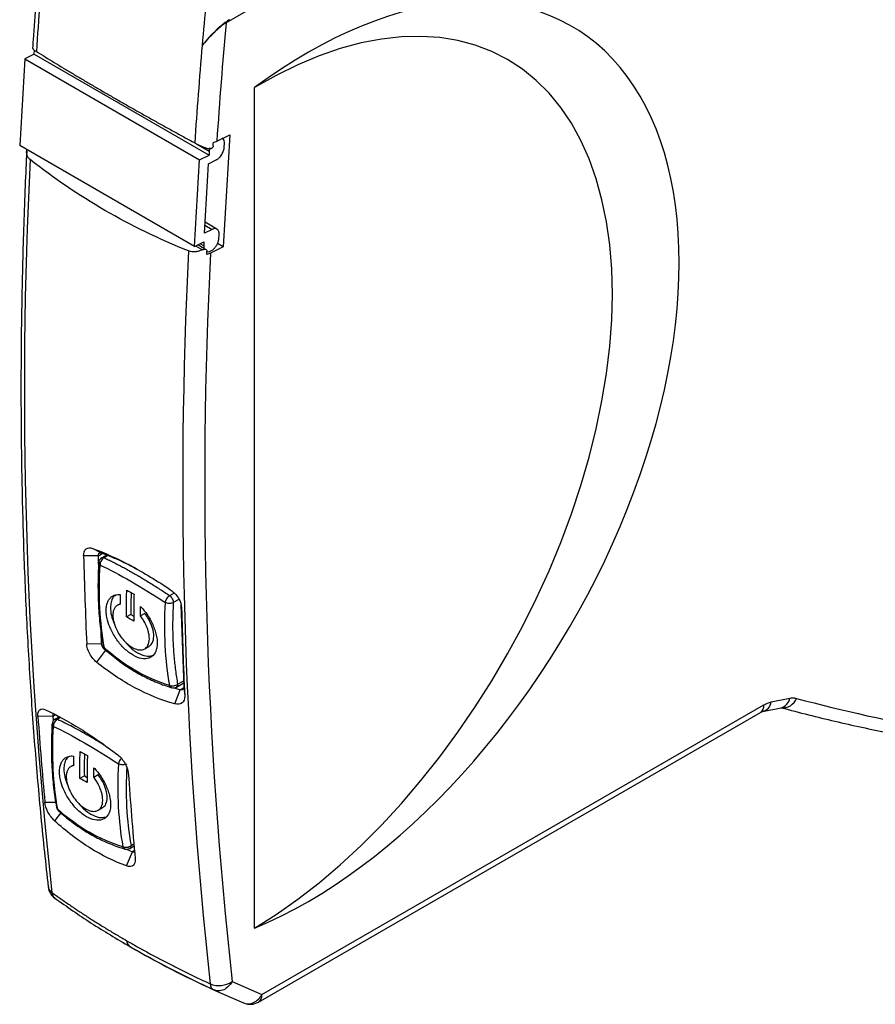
# Model space of a CAD drawing. Header units: millimetres. Extents: x 8 to 341, y 8 to 262.
# Tile 10 of 15: x 255 to 296, y 151 to 199. Entities that reach past the tile are written whole.
import ezdxf

# ---------------------------------------------------------------- set-up
doc = ezdxf.new("R2010")
doc.units = ezdxf.units.MM
doc.header["$LTSCALE"] = 1.25

msp = doc.modelspace()

# ---------------------------------------------------------------- linework, layer by layer
for p, q in [((315.061, 228.064), (264.731, 199.009)), ((255.418, 197.487), (255.429, 197.677)), ((263.569, 197.912), (263.571, 197.914)), ((254.959, 197.26), (254.713, 193.045)), ((255.418, 197.487), (254.959, 197.26)), ((254.959, 197.26), (263.445, 192.361)), ((255.418, 197.487), (263.903, 192.589)), ((266.115, 155.04), (266.115, 195.867)), ((264.281, 193.26), (264.91, 193.573)), ((264.91, 193.573), (264.592, 188.127)), ((263.198, 188.146), (254.713, 193.045)), ((263.296, 193.135), (263.914, 192.779)), ((263.914, 192.779), (263.903, 192.589)), ((264.645, 192.978), (264.655, 193.146)), ((263.198, 188.146), (263.445, 192.361)), ((263.445, 192.361), (263.903, 192.589)), ((263.878, 192.167), (264.249, 192.351)), ((263.681, 188.795), (263.878, 192.167)), ((264.051, 188.979), (263.681, 188.795)), ((263.704, 189.18), (264.051, 188.979)), ((264.288, 188.991), (263.712, 189.324)), ((264.386, 188.552), (264.396, 188.72)), ((263.198, 188.146), (263.656, 188.374)), ((263.254, 188.174), (263.58, 187.986)), ((263.658, 188.047), (263.353, 188.223)), ((263.645, 188.184), (263.474, 188.283)), ((263.656, 188.374), (263.645, 188.184)), ((263.778, 187.989), (263.688, 188.04)), ((263.889, 187.892), (264.092, 187.992)), ((264.592, 188.127), (263.971, 187.818)), ((264.592, 188.127), (264.312, 188.288)), ((263.803, 187.896), (263.889, 187.892)), ((258.53, 173.127), (257.814, 173.12)), ((258.677, 173.255), (258.252, 173.483)), ((258.53, 173.127), (258.721, 173.238)), ((258.544, 172.721), (258.53, 173.127)), ((258.921, 173.156), (258.696, 173.026)), ((258.983, 173.131), (258.808, 173.03)), ((260.117, 171.342), (260.106, 170.8)), ((261.996, 171.189), (262.22, 171.319)), ((259.584, 170.798), (259.44, 170.715)), ((262.443, 171.006), (262.17, 170.848)), ((262.542, 170.746), (262.683, 166.763)), ((260.114, 170.273), (259.902, 170.151)), ((260.114, 170.273), (260.252, 170.194)), ((260.786, 170.323), (260.574, 170.201)), ((262.571, 170.589), (262.566, 170.64)), ((258.681, 168.862), (258.662, 169.413)), ((257.966, 168.846), (258.681, 168.862)), ((258.873, 168.535), (258.448, 167.95)), ((258.873, 168.535), (259.077, 168.39)), ((260.782, 168.603), (260.995, 168.726)), ((262.317, 166.749), (262.676, 166.956)), ((262.379, 166.887), (262.673, 167.056)), ((262.212, 166.715), (262.496, 166.612)), ((262.245, 165.929), (262.496, 166.612)), ((262.679, 166.718), (262.496, 166.612)), ((262.683, 166.763), (262.723, 166.314)), ((291.197, 166.024), (292.094, 166.204)), ((266.3, 151.447), (290.671, 165.515)), ((266.466, 151.813), (290.837, 165.882)), ((290.67, 165.515), (290.778, 165.564)), ((290.779, 165.564), (291.675, 165.744)), ((291.675, 165.744), (291.72, 165.739)), ((256.34, 165.33), (255.598, 165.322)), ((256.34, 165.33), (256.458, 165.398)), ((256.357, 165.121), (256.34, 165.33)), ((256.639, 165.306), (256.434, 165.187)), ((256.695, 165.277), (256.545, 165.191)), ((257.855, 163.503), (257.843, 162.961)), ((257.352, 162.977), (257.177, 162.876)), ((257.851, 162.434), (257.639, 162.312)), ((257.851, 162.434), (257.989, 162.355)), ((258.523, 162.484), (258.311, 162.361)), ((255.933, 161.153), (256.457, 161.165)), ((258.519, 160.764), (258.732, 160.887)), ((256.707, 160.644), (256.404, 160.251)), ((259.894, 158.875), (260.185, 158.745)), ((260.055, 158.91), (260.263, 159.03)), ((260.117, 159.047), (260.254, 159.127)), ((260.283, 158.802), (260.185, 158.745)), ((259.905, 158.058), (260.185, 158.745)), ((256.34, 156.578), (256.422, 156.506)), ((265.024, 152.443), (266.466, 151.813)), ((264.127, 152.042), (265.571, 151.41))]:
    msp.add_line(p, q)
at = {"flags": 128}
for points in [[(266.115, 155.04), (267.164, 155.704), (268.209, 156.44), (269.246, 157.246), (270.272, 158.117), (271.282, 159.053), (272.274, 160.048), (273.243, 161.099), (274.186, 162.203), (275.1, 163.355), (275.981, 164.551), (276.826, 165.787), (277.632, 167.058), (278.395, 168.36), (279.114, 169.687), (279.786, 171.036), (280.408, 172.401), (280.977, 173.777), (281.493, 175.159), (281.952, 176.542), (282.353, 177.922), (282.696, 179.292), (282.977, 180.648), (283.197, 181.985), (283.355, 183.299), (283.45, 184.583), (283.482, 185.835), (283.45, 187.049), (283.355, 188.22), (283.197, 189.345), (282.977, 190.419), (282.696, 191.438), (282.353, 192.399), (281.952, 193.298), (281.493, 194.132), (280.977, 194.898), (280.408, 195.593), (279.786, 196.215), (279.114, 196.761), (278.395, 197.229), (277.632, 197.617), (276.826, 197.925), (275.981, 198.151), (275.1, 198.294), (274.186, 198.353), (273.243, 198.329), (272.274, 198.222), (271.282, 198.031), (270.272, 197.758), (269.246, 197.404), (268.209, 196.969), (267.164, 196.456), (266.115, 195.867)], [(260.046, 154.154), (260.056, 154.147), (260.093, 154.127)]]:
    msp.add_lwpolyline(points, dxfattribs=at)
for centre, radius, start, end in [((523.221, 179.654), 268.303, 175.1474, 176.16081), ((538.522, 174.571), 275.941, 174.26412, 175.14737), ((532.164, 175.175), 268.493, 174.9073, 176.13785), ((530.91, 175.215), 268.303, 175.1474, 176.16081), ((478.079, 181.137), 223.141, 177.11521, 186.26877), ((485.768, 176.698), 223.141, 177.11521, 186.26877), ((486.038, 176.726), 222.344, 177.14042, 186.26991), ((479.435, 178.837), 221.695, 181.47768, 182.58306), ((258.846, 172.767), 0.3, 120.0242, 176.7958), ((483.945, 176.305), 221.448, 181.47924, 182.58581), ((259.056, 168.805), 0.3, 190.3444, 227.6326), ((262.167, 167.009), 0.3, 253.5754, 300.1493), ((290.644, 166.108), 0.56, 283.7291, 351.389), ((291.765, 166.436), 0.696, 262.4478, 340.0861), ((291.54, 166.288), 0.561, 284.0171, 351.3628), ((316.118, 255.502), 92.394, 255.13732, 263.90643), ((290.456, 165.833), 0.384, 304.0564, 7.2558), ((460.201, 179.655), 205.104, 184.00715, 185.17538), ((256.584, 164.928), 0.3, 120.0242, 176.7958), ((464.833, 176.91), 205.35, 184.00281, 185.1697), ((256.793, 160.966), 0.3, 190.3444, 227.6326), ((259.905, 159.17), 0.3, 253.5754, 300.1493), ((256.892, 157.138), 0.8, 186.5993, 234.301), ((260.275, 154.444), 0.369, 182.257, 231.7493), ((264.389, 153.385), 1.136, 247.8919, 303.9822), ((266.086, 151.764), 0.384, 304.0564, 7.2558), ((265.9, 152.139), 0.8, 246.7804, 299.9973)]:
    msp.add_arc(centre, radius, start, end)
msp.add_ellipse((268.681, 176.934), major_axis=(12.89, 21.873), ratio=0.577321, start_param=3.794626, end_param=7.221506)
for points, knots in [([(255.752, 203.191), (255.712, 202.725), (255.567, 201.049), (255.434, 199.251), (255.345, 197.92), (255.336, 197.787)], [0, 0, 0, 0, 0.2574, 0.9261554, 1, 1, 1, 1]), ([(264.893, 199.162), (264.831, 199.126), (264.761, 199.079), (264.625, 198.976), (264.556, 198.92), (264.362, 198.754), (264.242, 198.64), (263.912, 198.314), (263.726, 198.106), (263.571, 197.914)], [0, 0, 0, 0, 0.125, 0.125, 0.25, 0.25, 0.5, 0.5, 1, 1, 1, 1]), ([(264.731, 199.009), (264.676, 198.977), (264.616, 198.936), (264.496, 198.845), (264.436, 198.797), (264.265, 198.651), (264.16, 198.551), (263.871, 198.265), (263.707, 198.083), (263.571, 197.914)], [0, 0, 0, 0, 0.125, 0.125, 0.25, 0.25, 0.5, 0.5, 1, 1, 1, 1]), ([(255.339, 197.787), (255.338, 197.785), (255.331, 197.776), (255.355, 197.743), (255.412, 197.69), (255.484, 197.642), (255.52, 197.619)], [0, 0, 0, 0, 0.061802, 0.36453, 0.684912, 1, 1, 1, 1]), ([(255.52, 197.619), (255.664, 197.53), (255.951, 197.352), (256.39, 197.083), (256.836, 196.813), (257.289, 196.541), (257.748, 196.268), (258.214, 195.993), (258.686, 195.717), (259.164, 195.44), (259.649, 195.161), (260.14, 194.881), (260.636, 194.6), (261.139, 194.318), (261.648, 194.035), (262.162, 193.751), (262.682, 193.466), (263.034, 193.275), (263.209, 193.18)], [0, 0, 0, 0, 0.062564, 0.125102, 0.187619, 0.250117, 0.312601, 0.375073, 0.437538, 0.5, 0.562462, 0.624927, 0.687399, 0.749883, 0.812381, 0.874898, 0.937436, 1, 1, 1, 1]), ([(264.655, 193.146), (264.654, 193.192), (264.651, 193.283), (264.609, 193.375), (264.562, 193.401), (264.544, 193.412)], [0, 0, 0, 0, 0.378117, 0.756235, 1, 1, 1, 1]), ([(255.051, 192.774), (255.026, 192.212), (254.942, 190.399), (254.844, 187.355), (254.777, 183.655), (254.767, 179.988), (254.815, 176.353), (254.919, 172.752), (255.08, 169.187), (255.298, 165.658), (255.574, 162.167), (255.847, 159.302), (256.035, 157.605), (256.097, 157.047)], [0, 0, 0, 0, 0.04515, 0.145773, 0.246397, 0.347023, 0.44765, 0.548278, 0.648906, 0.749535, 0.850164, 0.950792, 1, 1, 1, 1]), ([(255.221, 192.367), (255.187, 192.4), (255.117, 192.467), (255.063, 192.597), (255.043, 192.725), (255.056, 192.808), (255.062, 192.843)], [0, 0, 0, 0, 0.268369, 0.55091, 0.8126659, 1, 1, 1, 1]), ([(263.209, 193.18), (263.228, 193.17), (263.266, 193.149), (263.328, 193.118), (263.394, 193.086), (263.463, 193.054), (263.564, 193.009), (263.705, 192.951), (263.814, 192.911), (263.872, 192.89)], [0, 0, 0, 0, 0.0959737, 0.1937434, 0.2935398, 0.3955793, 0.5000642, 0.7365713, 1, 1, 1, 1]), ([(264.106, 193.038), (264.105, 193.028), (264.103, 193.009), (264.091, 192.979), (264.073, 192.951), (264.051, 192.927), (264.023, 192.906), (263.988, 192.889), (263.952, 192.881), (263.912, 192.879), (263.888, 192.886), (263.872, 192.89)], [0, 0, 0, 0, 0.103198, 0.204364, 0.303911, 0.402272, 0.499898, 0.61969, 0.749839, 0.842002, 1, 1, 1, 1]), ([(264.249, 192.351), (264.264, 192.36), (264.295, 192.376), (264.342, 192.41), (264.396, 192.457), (264.458, 192.523), (264.52, 192.609), (264.572, 192.704), (264.61, 192.799), (264.636, 192.892), (264.642, 192.949), (264.645, 192.978)], [0, 0, 0, 0, 0.0801223, 0.1597478, 0.2401522, 0.3697972, 0.5000926, 0.6297379, 0.7600337, 0.8798584, 1, 1, 1, 1]), ([(264.396, 188.72), (264.396, 188.739), (264.397, 188.775), (264.392, 188.825), (264.378, 188.881), (264.352, 188.936), (264.308, 188.982), (264.252, 189.011), (264.189, 189.019), (264.121, 189.009), (264.075, 188.989), (264.051, 188.979)], [0, 0, 0, 0, 0.080122, 0.159748, 0.240152, 0.369797, 0.500093, 0.629738, 0.760034, 0.879858, 1, 1, 1, 1]), ([(264.092, 187.992), (264.108, 188.006), (264.139, 188.033), (264.183, 188.08), (264.224, 188.132), (264.262, 188.188), (264.299, 188.252), (264.333, 188.326), (264.361, 188.404), (264.379, 188.481), (264.384, 188.528), (264.386, 188.552)], [0, 0, 0, 0, 0.10127, 0.200213, 0.298536, 0.397976, 0.500214, 0.627032, 0.756795, 0.87768, 1, 1, 1, 1]), ([(263.58, 187.986), (263.55, 187.973), (263.492, 187.947), (263.403, 187.919), (263.318, 187.899), (263.222, 187.885), (263.118, 187.882), (263.007, 187.895), (262.942, 187.917), (262.91, 187.928)], [0, 0, 0, 0, 0.133517, 0.261239, 0.383321, 0.49994, 0.671369, 0.83773, 1, 1, 1, 1]), ([(263.58, 187.986), (263.593, 187.992), (263.618, 188.003), (263.655, 188.011), (263.687, 188.014), (263.713, 188.013), (263.749, 188.007), (263.79, 187.983), (263.805, 187.942), (263.804, 187.917), (263.804, 187.914)], [0, 0, 0, 0, 0.129946, 0.244955, 0.345078, 0.430404, 0.501088, 0.73197, 0.968554, 1, 1, 1, 1]), ([(263.658, 188.047), (263.668, 188.047), (263.679, 188.047), (263.687, 188.04), (263.688, 188.039)], [0, 0, 0, 0, 0.854438, 1, 1, 1, 1]), ([(257.814, 173.12), (257.811, 173.27), (257.853, 173.389), (258.012, 173.52), (258.124, 173.53), (258.252, 173.483)], [0, 0, 0, 0, 0.5, 0.5, 1, 1, 1, 1]), ([(258.252, 173.483), (258.844, 173.266), (259.464, 172.984), (260.739, 172.305), (261.391, 171.909), (262.049, 171.461)], [0, 0, 0, 0, 0.5, 0.5, 1, 1, 1, 1]), ([(260.411, 172.475), (260.116, 172.625), (259.522, 172.928), (258.961, 173.146), (258.677, 173.255)], [0, 0, 0, 0, 0.495163, 1, 1, 1, 1]), ([(258.548, 172.81), (258.539, 172.622), (258.511, 172.079), (258.509, 171.202), (258.562, 170.194), (258.653, 169.38), (258.734, 168.91), (258.761, 168.751)], [0, 0, 0, 0, 0.130459, 0.378197, 0.626021, 0.873873, 1, 1, 1, 1]), ([(258.612, 172.676), (258.592, 172.693), (258.553, 172.727), (258.55, 172.765), (258.548, 172.783)], [0, 0, 0, 0, 0.5197068, 1, 1, 1, 1]), ([(258.808, 173.03), (258.751, 173.001), (258.698, 172.948), (258.626, 172.819), (258.608, 172.743), (258.612, 172.676)], [0, 0, 0, 0, 0.5, 0.5, 1, 1, 1, 1]), ([(258.698, 173.024), (258.711, 173.031), (258.742, 173.048), (258.784, 173.036), (258.808, 173.03)], [0, 0, 0, 0, 0.423766, 1, 1, 1, 1]), ([(258.808, 173.03), (258.876, 172.998), (259.012, 172.933), (259.222, 172.83), (259.435, 172.721), (259.652, 172.607), (259.873, 172.488), (260.097, 172.363), (260.325, 172.233), (260.555, 172.099), (260.789, 171.959), (261.025, 171.814), (261.264, 171.665), (261.506, 171.511), (261.749, 171.353), (261.914, 171.244), (261.996, 171.189)], [0, 0, 0, 0, 0.071605, 0.143129, 0.214586, 0.28599, 0.357352, 0.428688, 0.50001, 0.571331, 0.642665, 0.714026, 0.785427, 0.85688, 0.9284, 1, 1, 1, 1]), ([(260.577, 170.667), (260.603, 170.639), (260.653, 170.585), (260.727, 170.499), (260.798, 170.41), (260.866, 170.317), (260.963, 170.175), (261.08, 169.978), (261.202, 169.722), (261.298, 169.463), (261.367, 169.183), (261.396, 168.903), (261.369, 168.599), (261.251, 168.311), (260.997, 168.122), (260.636, 168.105), (260.292, 168.238), (260.01, 168.427), (259.735, 168.661), (259.414, 169.034), (259.131, 169.525), (258.976, 169.952), (258.909, 170.302), (258.903, 170.575), (258.945, 170.806), (259.02, 170.976), (259.125, 171.105), (259.24, 171.183), (259.356, 171.225), (259.467, 171.244), (259.547, 171.24), (259.587, 171.238)], [0, 0, 0, 0, 0.012161, 0.024244, 0.036305, 0.048394, 0.060566, 0.090409, 0.120276, 0.151024, 0.181777, 0.22112, 0.258147, 0.312949, 0.377114, 0.437327, 0.499482, 0.530785, 0.562167, 0.623222, 0.68571, 0.737495, 0.772476, 0.814224, 0.84683, 0.879438, 0.909254, 0.939056, 0.959419, 0.97965, 1, 1, 1, 1]), ([(262.049, 171.461), (262.191, 171.365), (262.322, 171.225), (262.511, 170.909), (262.567, 170.739), (262.571, 170.589)], [0, 0, 0, 0, 0.5, 0.5, 1, 1, 1, 1]), ([(259.362, 171.202), (259.313, 171.165), (259.212, 171.088), (259.143, 170.87), (259.11, 170.589), (259.141, 170.23), (259.252, 169.947), (259.307, 169.808)], [0, 0, 0, 0, 0.16893, 0.34722, 0.527171, 0.767325, 1, 1, 1, 1]), ([(259.584, 170.772), (259.562, 170.767), (259.52, 170.757), (259.462, 170.731), (259.411, 170.696), (259.365, 170.653), (259.326, 170.6), (259.282, 170.518), (259.244, 170.396), (259.23, 170.22), (259.249, 170.022), (259.315, 169.756), (259.448, 169.447), (259.656, 169.13), (259.899, 168.863), (260.173, 168.657), (260.444, 168.548), (260.671, 168.545), (260.855, 168.633), (260.989, 168.833), (261.019, 169.111), (260.978, 169.38), (260.925, 169.561), (260.865, 169.712), (260.797, 169.857), (260.703, 170.025), (260.617, 170.142), (260.574, 170.201)], [0, 0, 0, 0, 0.01837, 0.036432, 0.05434, 0.07225, 0.090322, 0.108708, 0.145967, 0.183232, 0.222031, 0.260799, 0.326941, 0.382321, 0.437766, 0.500174, 0.562654, 0.619831, 0.672414, 0.737057, 0.813624, 0.850994, 0.888379, 0.909801, 0.931229, 0.965618, 1, 1, 1, 1]), ([(261.771, 170.852), (261.785, 170.909), (261.816, 170.977), (261.898, 171.1), (261.949, 171.155), (261.996, 171.189)], [0, 0, 0, 0, 0.5, 0.5, 1, 1, 1, 1]), ([(262.17, 170.848), (262.118, 170.823), (262.047, 170.808), (261.902, 170.81), (261.828, 170.826), (261.771, 170.852)], [0, 0, 0, 0, 0.5, 0.5, 1, 1, 1, 1]), ([(261.996, 171.189), (262.044, 171.151), (262.089, 171.095), (262.152, 170.972), (262.17, 170.905), (262.17, 170.848)], [0, 0, 0, 0, 0.5, 0.5, 1, 1, 1, 1]), ([(262.17, 170.848), (262.163, 170.72), (262.15, 170.463), (262.139, 170.084), (262.135, 169.709), (262.139, 169.339), (262.151, 168.974), (262.17, 168.613), (262.196, 168.258), (262.231, 167.907), (262.272, 167.562), (262.321, 167.221), (262.36, 166.998), (262.379, 166.887)], [0, 0, 0, 0, 0.091281, 0.18234, 0.273224, 0.363984, 0.454669, 0.54533, 0.636015, 0.726775, 0.81766, 0.908718, 1, 1, 1, 1]), ([(260.989, 168.737), (261.015, 168.749), (261.104, 168.79), (261.201, 168.973), (261.239, 169.292), (261.148, 169.688), (260.985, 170.046), (260.847, 170.238), (260.786, 170.323)], [0, 0, 0, 0, 0.072771, 0.244371, 0.462012, 0.677528, 0.856915, 1, 1, 1, 1]), ([(258.448, 167.95), (258.319, 168.054), (258.2, 168.201), (258.025, 168.527), (257.973, 168.698), (257.966, 168.846)], [0, 0, 0, 0, 0.5, 0.5, 1, 1, 1, 1]), ([(259.842, 168.939), (259.901, 168.866), (260.082, 168.643), (260.435, 168.397), (260.833, 168.225), (261.043, 168.258), (261.141, 168.274)], [0, 0, 0, 0, 0.145057, 0.442001, 0.738934, 1, 1, 1, 1]), ([(258.766, 168.752), (258.767, 168.739), (258.771, 168.701), (258.804, 168.672), (258.825, 168.654)], [0, 0, 0, 0, 0.349285, 1, 1, 1, 1]), ([(258.825, 168.654), (258.828, 168.632), (258.831, 168.603), (258.851, 168.59), (258.857, 168.586)], [0, 0, 0, 0, 0.724761, 1, 1, 1, 1]), ([(258.837, 168.599), (258.947, 168.501), (259.265, 168.219), (259.816, 167.804), (260.495, 167.38), (261.197, 167.032), (261.737, 166.825), (262.042, 166.734), (262.103, 166.715)], [0, 0, 0, 0, 0.111212, 0.320492, 0.52967, 0.738594, 0.947217, 1, 1, 1, 1]), ([(262.245, 165.929), (261.596, 166.111), (260.947, 166.374), (259.991, 166.883), (259.675, 167.071), (259.054, 167.484), (258.749, 167.708), (258.448, 167.95)], [0, 0, 0, 0, 0.5, 0.5, 0.75, 0.75, 1, 1, 1, 1]), ([(261.984, 166.83), (262.041, 166.805), (262.114, 166.797), (262.259, 166.817), (262.329, 166.846), (262.379, 166.887)], [0, 0, 0, 0, 0.5, 0.5, 1, 1, 1, 1]), ([(262.083, 166.723), (262.08, 166.724), (262.055, 166.725), (262.017, 166.759), (261.995, 166.807), (261.984, 166.83)], [0, 0, 0, 0, 0.065819, 0.53291, 1, 1, 1, 1]), ([(262.379, 166.887), (262.377, 166.86), (262.371, 166.807), (262.345, 166.762), (262.321, 166.754), (262.316, 166.752)], [0, 0, 0, 0, 0.442788, 0.885575, 1, 1, 1, 1]), ([(262.723, 166.314), (262.729, 166.166), (262.684, 166.046), (262.51, 165.907), (262.385, 165.89), (262.245, 165.929)], [0, 0, 0, 0, 0.5, 0.5, 1, 1, 1, 1]), ([(290.837, 165.882), (290.867, 165.899), (290.929, 165.932), (291.02, 165.972), (291.11, 166.004), (291.168, 166.017), (291.197, 166.024)], [0, 0, 0, 0, 0.250878, 0.500127, 0.749313, 1, 1, 1, 1]), ([(292.094, 166.204), (292.123, 166.209), (292.18, 166.219), (292.263, 166.222), (292.343, 166.216), (292.394, 166.205), (292.419, 166.199)], [0, 0, 0, 0, 0.251168, 0.500508, 0.749594, 1, 1, 1, 1]), ([(255.598, 165.322), (255.588, 165.468), (255.621, 165.581), (255.755, 165.697), (255.856, 165.701), (255.971, 165.647)], [0, 0, 0, 0, 0.5, 0.5, 1, 1, 1, 1]), ([(255.971, 165.647), (256.506, 165.399), (257.072, 165.089), (258.249, 164.353), (258.854, 163.93), (259.473, 163.455)], [0, 0, 0, 0, 0.5, 0.5, 1, 1, 1, 1]), ([(291.686, 165.743), (292.124, 165.628), (293.414, 165.291), (295.582, 164.785), (298.2, 164.251), (300.851, 163.791), (303.338, 163.427), (304.95, 163.243), (305.658, 163.161)], [0, 0, 0, 0, 0.096824, 0.285577, 0.47435, 0.663152, 0.851985, 1, 1, 1, 1]), ([(256.34, 165.33), (256.338, 165.337), (256.336, 165.351), (256.334, 165.37), (256.333, 165.387), (256.334, 165.402), (256.337, 165.415), (256.341, 165.426), (256.347, 165.434), (256.353, 165.44), (256.358, 165.442), (256.36, 165.443)], [0, 0, 0, 0, 0.0714286, 0.1428571, 0.2142857, 0.2857143, 0.3571429, 0.4285714, 0.5, 0.5714286, 0.625, 0.625, 0.625, 0.625]), ([(256.545, 165.191), (256.488, 165.162), (256.435, 165.109), (256.363, 164.979), (256.345, 164.904), (256.35, 164.837)], [0, 0, 0, 0, 0.5, 0.5, 1, 1, 1, 1]), ([(256.435, 165.184), (256.448, 165.192), (256.479, 165.209), (256.521, 165.197), (256.545, 165.191)], [0, 0, 0, 0, 0.423766, 1, 1, 1, 1]), ([(256.545, 165.191), (256.787, 165.073), (257.271, 164.838), (258.03, 164.42), (258.555, 164.1), (258.804, 163.947)], [0, 0, 0, 0, 0.344745, 0.688694, 1, 1, 1, 1]), ([(256.286, 164.971), (256.276, 164.783), (256.248, 164.24), (256.247, 163.363), (256.3, 162.355), (256.391, 161.541), (256.471, 161.071), (256.498, 160.912)], [0, 0, 0, 0, 0.130459, 0.378197, 0.626021, 0.873873, 1, 1, 1, 1]), ([(256.35, 164.837), (256.329, 164.854), (256.29, 164.888), (256.287, 164.926), (256.285, 164.944)], [0, 0, 0, 0, 0.519707, 1, 1, 1, 1]), ([(258.314, 162.827), (258.34, 162.8), (258.391, 162.746), (258.464, 162.66), (258.535, 162.571), (258.603, 162.478), (258.7, 162.336), (258.817, 162.139), (258.94, 161.883), (259.035, 161.624), (259.104, 161.344), (259.133, 161.064), (259.107, 160.76), (258.988, 160.472), (258.734, 160.283), (258.373, 160.266), (258.029, 160.399), (257.747, 160.587), (257.472, 160.822), (257.152, 161.195), (256.868, 161.686), (256.714, 162.113), (256.646, 162.463), (256.64, 162.736), (256.682, 162.967), (256.758, 163.137), (256.862, 163.266), (256.977, 163.344), (257.094, 163.386), (257.204, 163.405), (257.284, 163.401), (257.324, 163.399)], [0, 0, 0, 0, 0.0121605, 0.0242445, 0.0363047, 0.0483942, 0.060566, 0.0904092, 0.1202757, 0.1510235, 0.1817766, 0.2211205, 0.2581468, 0.3129487, 0.3771143, 0.4373266, 0.4994816, 0.5307847, 0.5621668, 0.623222, 0.6857096, 0.7374953, 0.7724763, 0.8142244, 0.8468302, 0.8794376, 0.9092539, 0.9390562, 0.9594186, 0.9796497, 1, 1, 1, 1]), ([(257.099, 163.363), (257.05, 163.326), (256.95, 163.249), (256.88, 163.031), (256.847, 162.75), (256.878, 162.391), (256.99, 162.108), (257.044, 161.969)], [0, 0, 0, 0, 0.16893, 0.34722, 0.527171, 0.767325, 1, 1, 1, 1]), ([(259.473, 163.455), (259.605, 163.352), (259.73, 163.209), (259.916, 162.889), (259.974, 162.722), (259.984, 162.576)], [0, 0, 0, 0, 0.5, 0.5, 1, 1, 1, 1]), ([(259.508, 163.013), (259.518, 163.043), (259.536, 163.103), (259.591, 163.2), (259.635, 163.254), (259.657, 163.28)], [0, 0, 0, 0, 0.340688, 0.681376, 1, 1, 1, 1]), ([(257.321, 162.933), (257.299, 162.928), (257.257, 162.918), (257.199, 162.892), (257.148, 162.857), (257.102, 162.813), (257.063, 162.761), (257.019, 162.679), (256.981, 162.557), (256.967, 162.381), (256.986, 162.183), (257.052, 161.917), (257.186, 161.608), (257.394, 161.291), (257.636, 161.024), (257.91, 160.818), (258.181, 160.709), (258.408, 160.706), (258.592, 160.794), (258.726, 160.994), (258.756, 161.272), (258.715, 161.541), (258.662, 161.721), (258.602, 161.873), (258.534, 162.018), (258.44, 162.186), (258.354, 162.303), (258.311, 162.361)], [0, 0, 0, 0, 0.01837, 0.036432, 0.05434, 0.07225, 0.090322, 0.108708, 0.145967, 0.183232, 0.222031, 0.260799, 0.326941, 0.382321, 0.437766, 0.500174, 0.562654, 0.619831, 0.672414, 0.737057, 0.813624, 0.850994, 0.888379, 0.909801, 0.931229, 0.965618, 1, 1, 1, 1]), ([(259.907, 163.009), (259.855, 162.983), (259.785, 162.969), (259.639, 162.971), (259.565, 162.986), (259.508, 163.013)], [0, 0, 0, 0, 0.5, 0.5, 1, 1, 1, 1]), ([(259.906, 162.871), (259.887, 162.221), (259.846, 160.875), (260.024, 159.671), (260.117, 159.047)], [0, 0, 0, 0, 0.482607, 1, 1, 1, 1]), ([(258.726, 160.898), (258.753, 160.91), (258.842, 160.951), (258.938, 161.134), (258.976, 161.453), (258.886, 161.849), (258.722, 162.206), (258.584, 162.399), (258.523, 162.484)], [0, 0, 0, 0, 0.072771, 0.244371, 0.462012, 0.677528, 0.856915, 1, 1, 1, 1]), ([(256.404, 160.251), (256.285, 160.36), (256.171, 160.512), (256.001, 160.838), (255.946, 161.01), (255.933, 161.153)], [0, 0, 0, 0, 0.5, 0.5, 1, 1, 1, 1]), ([(256.503, 160.913), (256.504, 160.9), (256.509, 160.862), (256.541, 160.833), (256.563, 160.815)], [0, 0, 0, 0, 0.349285, 1, 1, 1, 1]), ([(256.563, 160.815), (256.565, 160.793), (256.568, 160.764), (256.589, 160.751), (256.594, 160.747)], [0, 0, 0, 0, 0.724761, 1, 1, 1, 1]), ([(256.574, 160.76), (256.685, 160.662), (257.003, 160.38), (257.553, 159.965), (258.232, 159.541), (258.934, 159.193), (259.475, 158.986), (259.779, 158.895), (259.84, 158.876)], [0, 0, 0, 0, 0.111212, 0.320492, 0.52967, 0.738594, 0.947217, 1, 1, 1, 1]), ([(257.579, 161.1), (257.638, 161.027), (257.819, 160.804), (258.173, 160.558), (258.57, 160.386), (258.78, 160.419), (258.879, 160.435)], [0, 0, 0, 0, 0.145057, 0.442001, 0.738934, 1, 1, 1, 1]), ([(259.905, 158.058), (259.309, 158.273), (258.711, 158.567), (257.83, 159.119), (257.539, 159.321), (256.965, 159.761), (256.683, 159.997), (256.404, 160.251)], [0, 0, 0, 0, 0.5, 0.5, 0.75, 0.75, 1, 1, 1, 1]), ([(259.721, 158.991), (259.778, 158.966), (259.852, 158.958), (259.996, 158.978), (260.066, 159.007), (260.117, 159.047)], [0, 0, 0, 0, 0.5, 0.5, 1, 1, 1, 1]), ([(259.82, 158.884), (259.817, 158.884), (259.792, 158.886), (259.754, 158.92), (259.732, 158.967), (259.721, 158.991)], [0, 0, 0, 0, 0.065819, 0.53291, 1, 1, 1, 1]), ([(260.117, 159.047), (260.114, 159.021), (260.109, 158.968), (260.082, 158.923), (260.058, 158.915), (260.053, 158.913)], [0, 0, 0, 0, 0.442788, 0.885575, 1, 1, 1, 1]), ([(260.318, 158.407), (260.331, 158.263), (260.296, 158.148), (260.146, 158.022), (260.034, 158.012), (259.905, 158.058)], [0, 0, 0, 0, 0.5, 0.5, 1, 1, 1, 1]), ([(260.28, 158.746), (260.27, 158.74), (260.247, 158.727), (260.207, 158.739), (260.185, 158.745)], [0, 0, 0, 0, 0.423926, 1, 1, 1, 1]), ([(256.109, 157.049), (256.113, 157.007), (256.123, 156.903), (256.216, 156.821), (256.272, 156.772)], [0, 0, 0, 0, 0.398458, 1, 1, 1, 1]), ([(256.272, 156.772), (256.415, 156.67), (256.7, 156.466), (257.137, 156.164), (257.581, 155.866), (258.032, 155.571), (258.49, 155.28), (258.955, 154.992), (259.426, 154.708), (259.746, 154.522), (259.906, 154.429)], [0, 0, 0, 0, 0.124923, 0.249867, 0.374833, 0.499822, 0.624832, 0.749865, 0.874921, 1, 1, 1, 1]), ([(256.415, 156.496), (256.996, 156.088), (258.158, 155.274), (259.432, 154.518), (260.069, 154.14)], [0, 0, 0, 0, 0.500037, 1, 1, 1, 1]), ([(259.906, 154.429), (260.067, 154.337), (260.39, 154.152), (260.882, 153.88), (261.379, 153.612), (261.884, 153.348), (262.394, 153.087), (262.91, 152.831), (263.432, 152.579), (263.785, 152.415), (263.962, 152.333)], [0, 0, 0, 0, 0.125085, 0.250145, 0.37518, 0.500191, 0.625179, 0.750142, 0.875083, 1, 1, 1, 1]), ([(260.046, 154.154), (260.696, 153.789), (261.995, 153.058), (263.394, 152.393), (264.093, 152.06)], [0, 0, 0, 0, 0.50003, 1, 1, 1, 1]), ([(265.024, 152.443), (264.981, 152.363), (264.925, 152.284), (264.786, 152.146), (264.704, 152.088), (264.532, 152.011), (264.442, 151.992), (264.273, 151.992), (264.194, 152.011), (264.127, 152.042)], [0, 0, 0, 0, 0.25, 0.25, 0.5, 0.5, 0.75, 0.75, 1, 1, 1, 1]), ([(265.571, 151.41), (265.638, 151.38), (265.717, 151.361), (265.886, 151.362), (265.976, 151.381), (266.148, 151.458), (266.229, 151.516), (266.367, 151.654), (266.424, 151.733), (266.466, 151.813)], [0, 0, 0, 0, 0.25, 0.25, 0.5, 0.5, 0.75, 0.75, 1, 1, 1, 1])]:
    msp.add_open_spline(points, degree=3, knots=knots)
for points in [[(264.115, 193.199), (264.176, 193.215), (264.231, 193.235), (264.281, 193.26)], [(263.944, 192.936), (263.936, 192.909), (263.921, 192.855), (263.916, 192.804), (263.914, 192.779)], [(264.106, 193.038), (264.109, 193.092), (264.112, 193.145), (264.115, 193.199)], [(262.91, 187.928), (261.484, 188.504), (258.778, 189.82), (256.358, 191.463), (255.221, 192.367)], [(263.645, 188.184), (263.645, 188.159), (263.644, 188.11), (263.653, 188.068), (263.658, 188.047)], [(263.794, 187.754), (263.798, 187.807), (263.801, 187.861), (263.804, 187.914)], [(263.971, 187.818), (263.918, 187.792), (263.859, 187.771), (263.794, 187.754)], [(258.53, 173.127), (258.529, 173.135), (258.529, 173.15), (258.53, 173.171), (258.533, 173.19), (258.538, 173.208), (258.545, 173.223), (258.554, 173.237), (258.565, 173.248), (258.577, 173.256), (258.59, 173.263), (258.606, 173.266), (258.622, 173.268), (258.639, 173.266), (258.658, 173.262), (258.671, 173.258), (258.677, 173.255)], [(258.825, 168.654), (258.601, 169.888), (258.529, 171.243), (258.612, 172.676)], [(258.612, 172.676), (259.546, 172.237), (260.629, 171.612), (261.771, 170.852)], [(259.587, 171.238), (259.585, 171.113), (259.583, 170.989), (259.583, 170.865)], [(259.894, 170.677), (259.894, 170.936), (259.899, 171.198), (259.91, 171.462)], [(259.91, 171.462), (260.026, 171.393), (260.144, 171.325), (260.264, 171.258)], [(260.264, 171.258), (260.253, 170.993), (260.248, 170.732), (260.248, 170.473)], [(259.583, 170.865), (259.583, 170.834), (259.583, 170.803), (259.584, 170.772)], [(260.106, 170.8), (260.106, 170.623), (260.109, 170.447), (260.114, 170.273)], [(261.771, 170.852), (261.688, 169.42), (261.76, 168.065), (261.984, 166.83)], [(259.902, 170.151), (259.896, 170.325), (259.894, 170.5), (259.894, 170.677)], [(260.248, 170.473), (260.248, 170.296), (260.25, 170.121), (260.255, 169.947)], [(260.573, 170.294), (260.573, 170.417), (260.575, 170.542), (260.577, 170.667)], [(260.574, 170.201), (260.573, 170.232), (260.573, 170.263), (260.573, 170.294)], [(260.255, 169.947), (260.136, 170.014), (260.018, 170.082), (259.902, 170.151)], [(258.873, 168.535), (258.866, 168.54), (258.853, 168.552), (258.833, 168.571), (258.813, 168.592), (258.795, 168.615), (258.777, 168.638), (258.76, 168.663), (258.745, 168.688), (258.731, 168.713), (258.718, 168.739), (258.707, 168.765), (258.698, 168.79), (258.69, 168.815), (258.685, 168.839), (258.682, 168.854), (258.681, 168.862)], [(261.984, 166.83), (260.862, 167.162), (259.782, 167.786), (258.825, 168.654)], [(262.683, 166.763), (262.684, 166.756), (262.685, 166.741), (262.684, 166.72), (262.68, 166.701), (262.674, 166.683), (262.665, 166.666), (262.654, 166.652), (262.641, 166.639), (262.625, 166.628), (262.608, 166.619), (262.588, 166.613), (262.567, 166.609), (262.545, 166.608), (262.521, 166.609), (262.504, 166.611), (262.496, 166.612)], [(256.563, 160.815), (256.338, 162.049), (256.267, 163.404), (256.35, 164.837)], [(256.35, 164.837), (257.284, 164.398), (258.367, 163.773), (259.508, 163.013)], [(257.631, 162.838), (257.631, 163.097), (257.637, 163.359), (257.647, 163.623)], [(257.647, 163.623), (257.764, 163.554), (257.881, 163.486), (258.001, 163.419)], [(257.324, 163.399), (257.322, 163.274), (257.321, 163.15), (257.321, 163.026)], [(258.001, 163.419), (257.99, 163.154), (257.985, 162.893), (257.985, 162.634)], [(257.321, 163.026), (257.321, 162.995), (257.321, 162.964), (257.321, 162.933)], [(257.639, 162.312), (257.634, 162.486), (257.631, 162.661), (257.631, 162.838)], [(257.843, 162.961), (257.843, 162.784), (257.846, 162.608), (257.851, 162.434)], [(257.985, 162.634), (257.985, 162.457), (257.987, 162.282), (257.992, 162.108)], [(258.311, 162.455), (258.311, 162.578), (258.312, 162.702), (258.314, 162.827)], [(259.508, 163.013), (259.425, 161.581), (259.497, 160.225), (259.721, 158.991)], [(257.992, 162.108), (257.873, 162.175), (257.755, 162.243), (257.639, 162.312)], [(258.311, 162.361), (258.311, 162.392), (258.311, 162.424), (258.311, 162.455)], [(259.721, 158.991), (258.599, 159.323), (257.519, 159.947), (256.563, 160.815)], [(256.272, 156.772), (256.281, 156.699), (256.304, 156.632), (256.34, 156.578)], [(260.093, 154.127), (261.37, 153.39), (262.717, 152.693), (264.127, 152.042)], [(263.962, 152.333), (263.969, 152.26), (263.987, 152.196), (264.015, 152.147)], [(264.015, 152.147), (264.044, 152.097), (264.082, 152.061), (264.127, 152.042)]]:
    msp.add_open_spline(points, degree=3)

doc.saveas('drawing.dxf')
